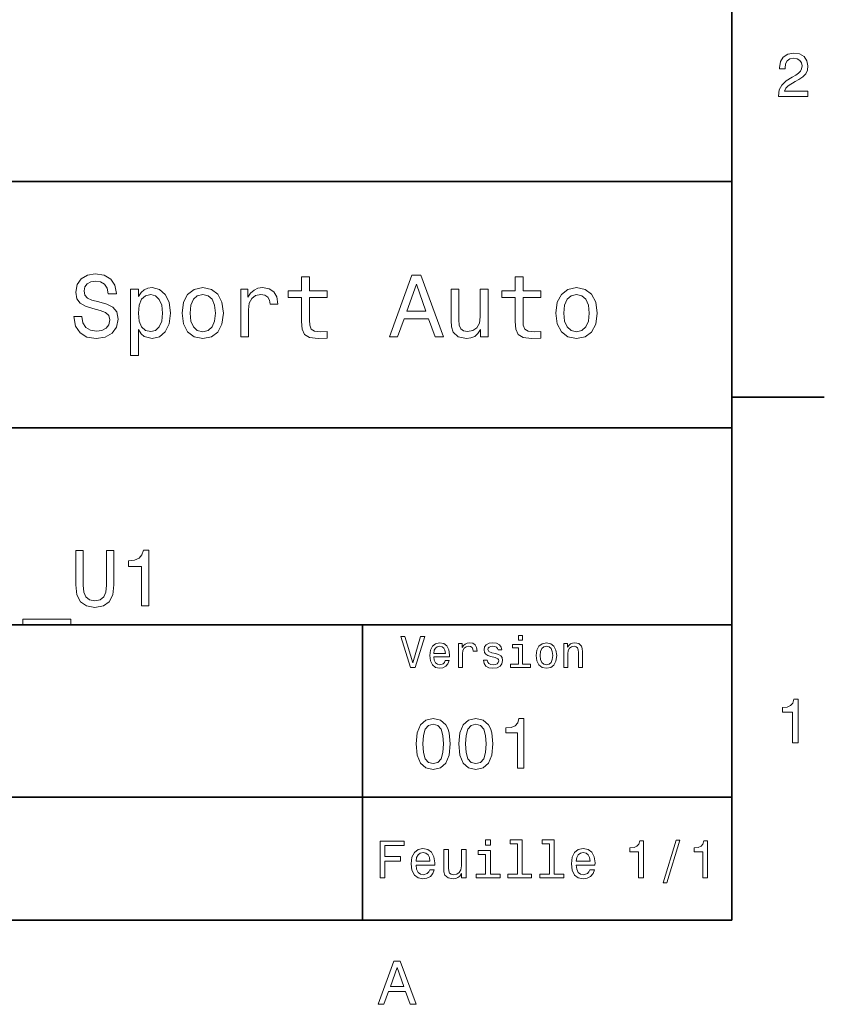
# Model space of a CAD drawing. Extents: x 0 to 296, y 0 to 210.
# Tile 6 of 7: x 229 to 294, y 3 to 83. Entities that reach past the tile are written whole.
import ezdxf

# ---------------------------------------------------------------- set-up
doc = ezdxf.new("R2010")
doc.units = 0

msp = doc.modelspace()

# ---------------------------------------------------------------- linework, layer by layer
at = {"color": 7, "lineweight": 35}
for p, q in [((287, 10), (287, 200)), ((97, 70), (287, 70)), ((287, 70), (287, 10)), ((162, 50), (287, 50)), ((162, 34), (287, 34)), ((257, 10), (257, 34)), ((162, 20), (287, 20)), ((10, 10), (287, 10)), ((97, 10), (287, 10))]:
    msp.add_line(p, q, dxfattribs=at)
at = {"color": 7, "lineweight": 35, "ltscale": 0.1875}
msp.add_line((287, 52.5), (294.5, 52.5), dxfattribs=at)
at = {"color": 7, "lineweight": 13}
for points in [[(290.76947, 76.916786), (293.175079, 76.916786), (293.175079, 77.350502), (291.273773, 77.350502), (291.3797, 77.587532), (291.561249, 77.784218), (292.121033, 78.142288), (292.418579, 78.293587), (292.751434, 78.510445), (292.988464, 78.762604), (293.124634, 79.060158), (293.175079, 79.398056), (293.089355, 79.821686), (292.852325, 80.154541), (292.489197, 80.366356), (292.020172, 80.442001), (291.536041, 80.35627), (291.167877, 80.119232), (290.930847, 79.740997), (290.850159, 79.241714), (290.850159, 79.171112), (291.309082, 79.171112), (291.309082, 79.211456), (291.354462, 79.554398), (291.490631, 79.806557), (291.707489, 79.967941), (291.994965, 80.023415), (292.287476, 79.972984), (292.504333, 79.846901), (292.645538, 79.650215), (292.695984, 79.403099), (292.660675, 79.171112), (292.56485, 78.974426), (292.403473, 78.802956), (292.181549, 78.651657), (291.884003, 78.490273), (291.389771, 78.177589), (291.041779, 77.844742), (290.835022, 77.441284), (290.76947, 76.931915)], [(234.20462, 59.030979), (233.548996, 59.030979), (233.693085, 58.267288), (234.053314, 57.70533), (234.608078, 57.366714), (235.357361, 57.244236), (236.099426, 57.359509), (236.654175, 57.67651), (237.007202, 58.17363), (237.136902, 58.82925), (237.028824, 59.420029), (236.726227, 59.801872), (236.236313, 60.054031), (235.580704, 60.241352), (235.018738, 60.378242), (234.651306, 60.536743), (234.442368, 60.767288), (234.377533, 61.127522), (234.442368, 61.451729), (234.629684, 61.696686), (234.917877, 61.862389), (235.314133, 61.920029), (235.71759, 61.84798), (236.034592, 61.653458), (236.24353, 61.32925), (236.344391, 60.889767), (237, 60.889767), (237, 60.904179), (236.884735, 61.581409), (236.546112, 62.085732), (236.01297, 62.402737), (235.292511, 62.510807), (234.644104, 62.402737), (234.139771, 62.100143), (233.815567, 61.631844), (233.700287, 61.026657), (233.793961, 60.486309), (234.067734, 60.118874), (234.5, 59.873917), (235.09079, 59.6866), (235.674362, 59.520893), (236.113831, 59.362389), (236.380402, 59.131844), (236.47406, 58.757202), (236.387619, 58.375359), (236.164276, 58.087173), (235.825653, 57.907059), (235.386169, 57.849422), (234.896255, 57.928673), (234.521622, 58.159222), (234.283875, 58.533859)], [(259.175781, 57.381123), (259.838623, 57.381123), (260.364563, 58.850864), (262.360229, 58.850864), (262.886169, 57.381123), (263.563416, 57.381123), (261.733429, 62.388329), (260.998566, 62.388329)], [(252.05043, 60.579971), (252.05043, 58.64193), (252.093658, 58.015129), (252.29538, 57.582851), (252.698853, 57.330688), (253.383286, 57.244236), (254.132568, 57.280258), (254.132568, 57.827808), (253.585022, 57.78458), (253.087891, 57.842216), (252.82132, 58.022331), (252.706055, 58.324928), (252.684448, 58.75), (252.684448, 60.579971), (254.132568, 60.579971), (254.132568, 61.120316), (252.684448, 61.120316), (252.684448, 62.251438), (252.05043, 62.251438), (252.05043, 61.120316), (250.955322, 61.120316), (250.955322, 60.579971)], [(260.595093, 59.463257), (261.365997, 61.667866), (262.136902, 59.463257)], [(269.399109, 60.579971), (269.399109, 58.64193), (269.442352, 58.015129), (269.644073, 57.582851), (270.047546, 57.330688), (270.731995, 57.244236), (271.481262, 57.280258), (271.481262, 57.827808), (270.933716, 57.78458), (270.436584, 57.842216), (270.170013, 58.022331), (270.054749, 58.324928), (270.033142, 58.75), (270.033142, 60.579971), (271.481262, 60.579971), (271.481262, 61.120316), (270.033142, 61.120316), (270.033142, 62.251438), (269.399109, 62.251438), (269.399109, 61.120316), (268.304016, 61.120316), (268.304016, 60.579971)], [(238.786743, 60.652016), (238.786743, 61.25), (238.15274, 61.25), (238.15274, 55.882565), (238.786743, 55.882565), (238.786743, 57.971901), (239.010101, 57.633286), (239.262253, 57.409943), (239.896271, 57.244236), (240.50145, 57.381123), (240.976959, 57.791786), (241.286743, 58.440201), (241.402023, 59.319164), (241.286743, 60.190922), (240.976959, 60.839336), (240.50145, 61.242794), (239.896271, 61.386887), (239.550446, 61.343658), (239.255051, 61.206772), (239.002899, 60.976223)], [(239.788193, 57.8134), (239.363129, 57.907059), (239.053314, 58.195244), (238.858795, 58.663544), (238.793945, 59.319164), (238.858795, 59.967579), (239.053314, 60.435879), (239.363129, 60.716858), (239.788193, 60.817722), (240.177246, 60.716858), (240.48703, 60.428673), (240.681564, 59.960373), (240.753601, 59.319164), (240.681564, 58.67075), (240.48703, 58.195244), (240.177246, 57.907059)], [(242.338623, 59.311958), (242.453888, 58.432995), (242.785309, 57.78458), (243.311249, 57.381123), (244.017303, 57.244236), (244.716141, 57.381123), (245.242081, 57.777374), (245.573486, 58.425793), (245.695969, 59.311958), (245.573486, 60.190922), (245.242081, 60.846542), (244.716141, 61.242794), (244.017303, 61.386887), (243.311249, 61.242794), (242.785309, 60.839336), (242.453888, 60.190922)], [(242.98703, 59.319164), (243.05188, 59.967579), (243.253601, 60.435879), (243.57782, 60.72406), (244.017303, 60.824928), (244.449585, 60.72406), (244.773773, 60.443081), (244.97551, 59.967579), (245.047546, 59.319164), (244.97551, 58.663544), (244.773773, 58.188038), (244.449585, 57.899853), (244.017303, 57.806194), (243.57782, 57.899853), (243.253601, 58.188038), (243.05188, 58.663544)], [(247.100861, 57.381123), (247.734863, 57.381123), (247.734863, 59.592937), (247.799713, 60.12608), (247.994232, 60.507923), (248.311249, 60.738472), (248.736313, 60.817722), (249.053314, 60.767288), (249.291077, 60.623199), (249.435165, 60.378242), (249.485596, 60.046829), (250.126801, 60.046829), (250.040344, 60.630402), (249.802597, 61.048271), (249.406342, 61.30043), (248.865997, 61.386887), (248.498566, 61.32925), (248.181549, 61.185158), (247.900574, 60.940201), (247.677246, 60.608788), (247.677246, 61.25), (247.100861, 61.25)], [(267.194519, 61.25), (266.560516, 61.25), (266.560516, 59.016571), (266.488464, 58.497837), (266.279541, 58.123196), (265.955322, 57.892651), (265.530243, 57.820602), (265.19165, 57.878242), (264.975494, 58.051151), (264.853027, 58.346542), (264.824219, 58.764408), (264.824219, 61.25), (264.190186, 61.25), (264.190186, 58.706772), (264.211792, 58.195244), (264.348694, 57.770172), (264.766571, 57.381123), (265.436584, 57.244236), (265.796814, 57.294666), (266.106628, 57.424351), (266.373199, 57.647694), (266.589325, 57.971901), (266.589325, 57.381123), (267.194519, 57.381123)], [(272.698853, 59.311958), (272.814117, 58.432995), (273.145508, 57.78458), (273.671448, 57.381123), (274.377502, 57.244236), (275.076355, 57.381123), (275.602295, 57.777374), (275.933716, 58.425793), (276.056183, 59.311958), (275.933716, 60.190922), (275.602295, 60.846542), (275.076355, 61.242794), (274.377502, 61.386887), (273.671448, 61.242794), (273.145508, 60.839336), (272.814117, 60.190922)], [(273.34726, 59.319164), (273.412109, 59.967579), (273.613831, 60.435879), (273.938019, 60.72406), (274.377502, 60.824928), (274.809784, 60.72406), (275.134003, 60.443081), (275.335724, 59.967579), (275.407776, 59.319164), (275.335724, 58.663544), (275.134003, 58.188038), (274.809784, 57.899853), (274.377502, 57.806194), (273.938019, 57.899853), (273.613831, 58.188038), (273.412109, 58.663544)], [(233.708939, 37.242073), (233.799713, 36.431557), (234.085022, 35.854465), (234.56485, 35.523773), (235.258652, 35.407059), (235.945969, 35.523773), (236.425797, 35.854465), (236.71109, 36.425072), (236.808365, 37.242073), (236.808365, 40.030258), (236.205338, 40.030258), (236.205338, 37.209652), (236.146973, 36.658501), (235.971909, 36.262966), (235.67363, 36.029537), (235.258652, 35.951729), (234.830688, 36.029537), (234.532425, 36.262966), (234.357346, 36.652016), (234.305481, 37.209652), (234.305481, 40.030258), (233.708939, 40.030258)], [(239.045395, 35.530258), (239.635452, 35.530258), (239.635452, 40.062679), (239.194519, 40.062679), (239.07782, 39.667145), (238.844391, 39.401295), (238.487762, 39.245674), (237.994965, 39.193802), (237.994965, 38.733429), (239.045395, 38.733429)], [(229.403458, 34.453888), (229.403458, 34), (233.306915, 34), (233.306915, 34.453888)], [(261.71109, 33.03458), (261.08429, 30.905619), (260.439484, 33.03458), (260.09726, 33.03458), (260.904175, 30.530979), (261.264404, 30.530979), (262.053314, 33.03458)], [(269.992798, 33.117435), (269.657776, 33.117435), (269.657776, 32.757202), (269.992798, 32.757202)], [(262.784576, 31.40634), (264.052582, 31.40634), (264.056183, 31.554033), (263.998566, 31.9683), (263.840057, 32.278099), (263.587891, 32.465416), (263.252869, 32.533859), (262.925079, 32.461815), (262.672913, 32.260086), (262.510803, 31.932276), (262.453156, 31.5), (262.507202, 31.056915), (262.669312, 30.732708), (262.917877, 30.530979), (263.242065, 30.462536), (263.523041, 30.509365), (263.753601, 30.631844), (263.922913, 30.826368), (264.020172, 31.085733), (263.706787, 31.085733), (263.641937, 30.941643), (263.548279, 30.833572), (263.281708, 30.747118), (263.076355, 30.786743), (262.921478, 30.912823), (262.820618, 31.118155), (262.784576, 31.395533)], [(262.784576, 31.672911), (262.824219, 31.921469), (262.921478, 32.105186), (263.069153, 32.216858), (263.263702, 32.256485), (263.45462, 32.216858), (263.602295, 32.105186), (263.692352, 31.921469), (263.724792, 31.672911)], [(264.794678, 30.530979), (265.111664, 30.530979), (265.111664, 31.636887), (265.144104, 31.903458), (265.241364, 32.094379), (265.399841, 32.209652), (265.612396, 32.249279), (265.770905, 32.224064), (265.889771, 32.152016), (265.961823, 32.029537), (265.98703, 31.863832), (266.307648, 31.863832), (266.264404, 32.155621), (266.145538, 32.364552), (265.947418, 32.490635), (265.677246, 32.533859), (265.49353, 32.505043), (265.335022, 32.432995), (265.194519, 32.310516), (265.082855, 32.144814), (265.082855, 32.465416), (264.794678, 32.465416)], [(267.791779, 31.658501), (267.485596, 31.730547), (267.258636, 31.8134), (267.182983, 31.982708), (267.20462, 32.101585), (267.280273, 32.188038), (267.40274, 32.242073), (267.579254, 32.263687), (267.748566, 32.242073), (267.881836, 32.177231), (267.968292, 32.079971), (268.004333, 31.950287), (268.314117, 31.950287), (268.314117, 31.957493), (268.260101, 32.191643), (268.112396, 32.375359), (267.881836, 32.490635), (267.579254, 32.533859), (267.273041, 32.490635), (267.049713, 32.371758), (266.90921, 32.195244), (266.865997, 31.971901), (266.898407, 31.755764), (266.999268, 31.604465), (267.164978, 31.496397), (267.406342, 31.420748), (267.759369, 31.334293), (267.975494, 31.244236), (268.033142, 31.17219), (268.054749, 31.064121), (268.022339, 30.930836), (267.935883, 30.829971), (267.79538, 30.765129), (267.608063, 30.743515), (267.409943, 30.765129), (267.265839, 30.840778), (267.168579, 30.963255), (267.128967, 31.132565), (266.822754, 31.132565), (266.873199, 30.844379), (267.020905, 30.635447), (267.255035, 30.509365), (267.579254, 30.462536), (267.917877, 30.509365), (268.166412, 30.635447), (268.317719, 30.837175), (268.371765, 31.100143), (268.332123, 31.327089), (268.220459, 31.481987), (268.036743, 31.582851)], [(269.981995, 30.79755), (269.981995, 32.400574), (269.167877, 32.400574), (269.167877, 32.130402), (269.664978, 32.130402), (269.664978, 30.79755), (269.016571, 30.79755), (269.016571, 30.530979), (270.637604, 30.530979), (270.637604, 30.79755)], [(271.087891, 31.496397), (271.145538, 31.056915), (271.311249, 30.732708), (271.574219, 30.530979), (271.927246, 30.462536), (272.276672, 30.530979), (272.539612, 30.729107), (272.705322, 31.053314), (272.766571, 31.496397), (272.705322, 31.935879), (272.539612, 32.263687), (272.276672, 32.461815), (271.927246, 32.533859), (271.574219, 32.461815), (271.311249, 32.260086), (271.145538, 31.935879)], [(271.412109, 31.5), (271.444519, 31.824207), (271.54538, 32.058357), (271.707489, 32.20245), (271.927246, 32.25288), (272.143372, 32.20245), (272.305481, 32.061958), (272.406342, 31.824207), (272.442352, 31.5), (272.406342, 31.17219), (272.305481, 30.934437), (272.143372, 30.790344), (271.927246, 30.743515), (271.707489, 30.790344), (271.54538, 30.934437), (271.444519, 31.17219)], [(273.350159, 30.530979), (273.667145, 30.530979), (273.667145, 31.647694), (273.699554, 31.903458), (273.804047, 32.090778), (273.966125, 32.206051), (274.182281, 32.249279), (274.355194, 32.213257), (274.463257, 32.115993), (274.517303, 31.95389), (274.535309, 31.737751), (274.535309, 30.530979), (274.852295, 30.530979), (274.852295, 31.802593), (274.837891, 32.058357), (274.773041, 32.270893), (274.560516, 32.465416), (274.229095, 32.533859), (274.04538, 32.508644), (273.890503, 32.440201), (273.757202, 32.324928), (273.65274, 32.170029), (273.65274, 32.465416), (273.350159, 32.465416)], [(291.909241, 24.416786), (292.368164, 24.416786), (292.368164, 27.942001), (292.025208, 27.942001), (291.934448, 27.634365), (291.752899, 27.427593), (291.475525, 27.306557), (291.092224, 27.266211), (291.092224, 26.90814), (291.909241, 26.90814)], [(261.345825, 24.314121), (261.432281, 23.409224), (261.703156, 22.763689), (262.135437, 22.371759), (262.734863, 22.244957), (263.328522, 22.371759), (263.760803, 22.763689), (264.02594, 23.409224), (264.118164, 24.314121), (264.02594, 25.213257), (263.916412, 25.570606), (263.760803, 25.864553), (263.328522, 26.256485), (262.734863, 26.38905), (262.135437, 26.256485), (261.703156, 25.858791), (261.432281, 25.213257)], [(261.899139, 24.314121), (261.945251, 25.011528), (262.089325, 25.51297), (262.348694, 25.806917), (262.734863, 25.910664), (263.115265, 25.806917), (263.374634, 25.51297), (263.518738, 25.011528), (263.56485, 24.314121), (263.518738, 23.610952), (263.374634, 23.10951), (263.115265, 22.815563), (262.734863, 22.717581), (262.348694, 22.815563), (262.089325, 23.10951), (261.945251, 23.610952)], [(264.815552, 24.314121), (264.902008, 23.409224), (265.172913, 22.763689), (265.605194, 22.371759), (266.20462, 22.244957), (266.798279, 22.371759), (267.23056, 22.763689), (267.495667, 23.409224), (267.587891, 24.314121), (267.495667, 25.213257), (267.386169, 25.570606), (267.23056, 25.864553), (266.798279, 26.256485), (266.20462, 26.38905), (265.605194, 26.256485), (265.172913, 25.858791), (264.902008, 25.213257)], [(265.368866, 24.314121), (265.414978, 25.011528), (265.559082, 25.51297), (265.818451, 25.806917), (266.20462, 25.910664), (266.585022, 25.806917), (266.844391, 25.51297), (266.988464, 25.011528), (267.034576, 24.314121), (266.988464, 23.610952), (266.844391, 23.10951), (266.585022, 22.815563), (266.20462, 22.717581), (265.818451, 22.815563), (265.559082, 23.10951), (265.414978, 23.610952)], [(269.570618, 22.360231), (270.095093, 22.360231), (270.095093, 26.38905), (269.703156, 26.38905), (269.599426, 26.037464), (269.391937, 25.801153), (269.074921, 25.662825), (268.636902, 25.616714), (268.636902, 25.207493), (269.570618, 25.207493)], [(258.414978, 13.428675), (258.817017, 13.428675), (258.817017, 14.807637), (260.079254, 14.807637), (260.079254, 15.166427), (258.817017, 15.166427), (258.817017, 16.065563), (260.368866, 16.065563), (260.368866, 16.428675), (258.414978, 16.428675)], [(267.389038, 16.532421), (266.98703, 16.532421), (266.98703, 16.100145), (267.389038, 16.100145)], [(269.572052, 16.212536), (269.572052, 13.748559), (268.789612, 13.748559), (268.789612, 13.428675), (270.73056, 13.428675), (270.73056, 13.748559), (269.952454, 13.748559), (269.952454, 16.532421), (268.975494, 16.532421), (268.975494, 16.212536)], [(272.174347, 16.212536), (272.174347, 13.748559), (271.391937, 13.748559), (271.391937, 13.428675), (273.332855, 13.428675), (273.332855, 13.748559), (272.554749, 13.748559), (272.554749, 16.532421), (271.57782, 16.532421), (271.57782, 16.212536)], [(279.416443, 13.428675), (279.809814, 13.428675), (279.809814, 16.450289), (279.515839, 16.450289), (279.438049, 16.1866), (279.28241, 16.009367), (279.044678, 15.905621), (278.716125, 15.871038), (278.716125, 15.564121), (279.416443, 15.564121)], [(281.42218, 13.026657), (281.720459, 13.026657), (282.766571, 16.510807), (282.463989, 16.510807)], [(284.621033, 13.428675), (285.014404, 13.428675), (285.014404, 16.450289), (284.720459, 16.450289), (284.642639, 16.1866), (284.48703, 16.009367), (284.249268, 15.905621), (283.920746, 15.871038), (283.920746, 15.564121), (284.621033, 15.564121)], [(261.341492, 14.479107), (262.863098, 14.479107), (262.867432, 14.656341), (262.798279, 15.153459), (262.608063, 15.525217), (262.305481, 15.75), (261.903473, 15.832133), (261.510101, 15.745678), (261.207489, 15.503603), (261.01297, 15.110231), (260.943817, 14.591499), (261.008636, 14.059798), (261.203156, 13.67075), (261.501434, 13.428675), (261.890503, 13.346542), (262.227661, 13.402739), (262.504333, 13.549712), (262.707489, 13.783141), (262.824219, 14.09438), (262.44812, 14.09438), (262.370331, 13.92147), (262.257935, 13.791787), (261.938049, 13.688041), (261.69165, 13.735591), (261.505768, 13.886888), (261.384735, 14.133286), (261.341492, 14.466139)], [(261.341492, 14.798992), (261.389038, 15.097262), (261.505768, 15.317724), (261.682983, 15.45173), (261.916412, 15.49928), (262.145538, 15.45173), (262.322754, 15.317724), (262.430847, 15.097262), (262.469727, 14.798992)], [(265.400574, 15.75), (265.020172, 15.75), (265.020172, 14.409943), (264.976959, 14.098703), (264.851593, 13.873919), (264.657074, 13.735591), (264.402008, 13.692364), (264.198853, 13.726946), (264.069153, 13.830692), (263.995667, 14.007925), (263.978394, 14.258646), (263.978394, 15.75), (263.597992, 15.75), (263.597992, 14.224064), (263.610962, 13.917148), (263.693085, 13.662104), (263.943817, 13.428675), (264.345825, 13.346542), (264.561951, 13.376801), (264.747833, 13.454611), (264.907776, 13.588617), (265.037476, 13.783141), (265.037476, 13.428675), (265.400574, 13.428675)], [(267.376068, 13.748559), (267.376068, 15.672191), (266.399139, 15.672191), (266.399139, 15.347983), (266.995667, 15.347983), (266.995667, 13.748559), (266.21759, 13.748559), (266.21759, 13.428675), (268.162811, 13.428675), (268.162811, 13.748559)], [(274.353027, 14.479107), (275.874634, 14.479107), (275.878967, 14.656341), (275.809814, 15.153459), (275.619598, 15.525217), (275.317017, 15.75), (274.914978, 15.832133), (274.521606, 15.745678), (274.219025, 15.503603), (274.024506, 15.110231), (273.955322, 14.591499), (274.020172, 14.059798), (274.214691, 13.67075), (274.51297, 13.428675), (274.902008, 13.346542), (275.239197, 13.402739), (275.515839, 13.549712), (275.719025, 13.783141), (275.835724, 14.09438), (275.459656, 14.09438), (275.381836, 13.92147), (275.26944, 13.791787), (274.949554, 13.688041), (274.703186, 13.735591), (274.517303, 13.886888), (274.39624, 14.133286), (274.353027, 14.466139)], [(274.353027, 14.798992), (274.400574, 15.097262), (274.517303, 15.317724), (274.694519, 15.45173), (274.927948, 15.49928), (275.157074, 15.45173), (275.33429, 15.317724), (275.442352, 15.097262), (275.481262, 14.798992)], [(258.266846, 3.166787), (258.730835, 3.166787), (259.098999, 4.195605), (260.495972, 4.195605), (260.864105, 3.166787), (261.338165, 3.166787), (260.05719, 6.67183), (259.542786, 6.67183)], [(259.260376, 4.624279), (259.799988, 6.167507), (260.33963, 4.624279)]]:
    msp.add_lwpolyline(points, close=True, dxfattribs=at)

doc.saveas('drawing.dxf')
